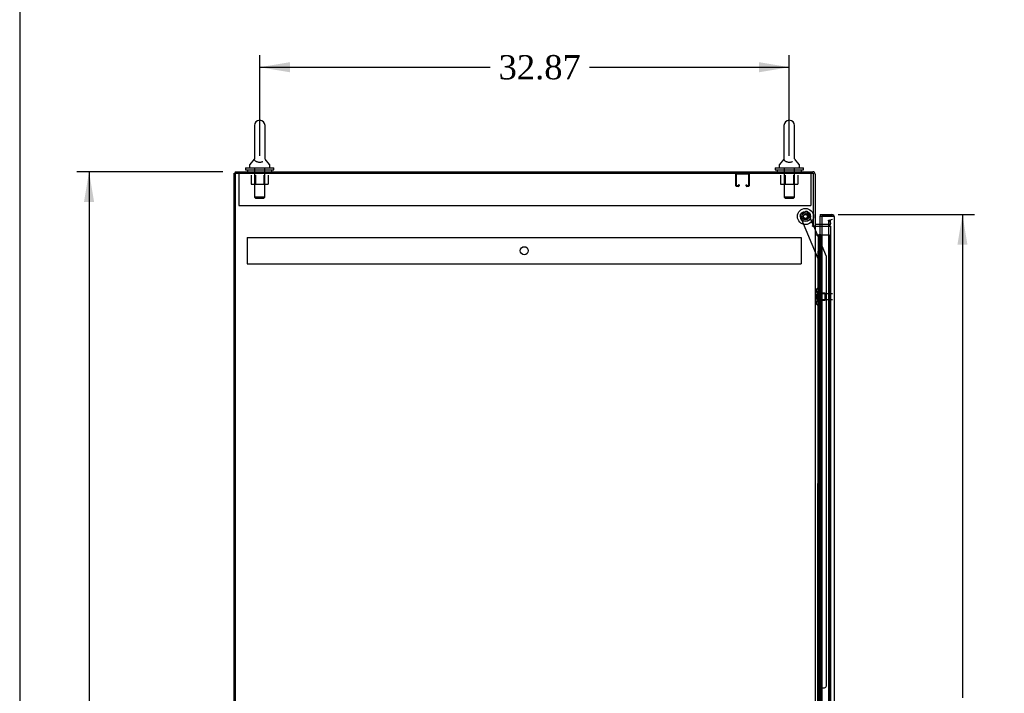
# Model space of a CAD drawing. Header units: inches. Extents: x 1 to 359, y -2 to 239.
# Tile 3 of 10: x 1 to 62, y 115 to 157. Entities that reach past the tile are written whole.
import ezdxf
from ezdxf.enums import TextEntityAlignment as Align
from ezdxf.lldxf.tags import DXFTag

# ---------------------------------------------------------------- set-up
doc = ezdxf.new("R2010")
doc.units = ezdxf.units.IN
doc.header["$MEASUREMENT"] = 0
for name, color, linetype in [('COM53964-5', 7, 'Continuous'), ('COM54746-60', 7, 'Continuous'), ('COM55914', 7, 'Continuous'), ('COM56675-2', 7, 'Continuous'), ('COM56676-2', 7, 'Continuous'), ('COM70220', 7, 'Continuous'), ('COM70839-3', 7, 'Continuous'), ('COM71199-4', 7, 'Continuous'), ('COM71207-8', 7, 'Continuous'), ('COM71212-1', 7, 'Continuous'), ('Default', 7, 'Continuous'), ('NTS18024', 7, 'Continuous'), ('NTS18147', 7, 'Continuous'), ('ROL87452', 7, 'Continuous'), ('RVT17786', 7, 'Continuous'), ('SCS86414', 7, 'Continuous'), ('STD26122', 7, 'Continuous'), ('WAF25376', 7, 'Continuous'), ('WAF25377', 7, 'Continuous'), ('WAM254785', 7, 'Continuous'), ('WAM30038', 7, 'Continuous')]:
    doc.layers.add(name, color=color, linetype=linetype)
doc.styles.add('SEACAD_Times_New_Roman', font='times.ttf')
tags = doc.linetypes.add('HIDDEN2', pattern=[0.1875, 0.125, -0.0625]).pattern_tags.tags
tags[6:7] = [DXFTag(74, 4), DXFTag(75, 0), DXFTag(340, '0'), DXFTag(46, 0.0), DXFTag(50, 0.0), DXFTag(44, 0.0), DXFTag(45, 0.0)]
tags[4:5] = [DXFTag(74, 4), DXFTag(75, 0), DXFTag(340, '0'), DXFTag(46, 0.0), DXFTag(50, 0.0), DXFTag(44, 0.0), DXFTag(45, 0.0)]
doc.dimstyles.new('HAMMOND_(STH_-_300x200)', dxfattribs={"dimtxt": 1.5, "dimasz": 1.875, "dimexe": 0.75, "dimexo": 0.75, "dimgap": 0.375, "dimtad": 0, "dimtih": 1, "dimtoh": 1, "dimzin": 0, "dimdsep": 46, "dimtxsty": 'SEACAD_Times_New_Roman', "dimblk1": '_SE_FILLED', "dimblk2": '_SE_FILLED', "dimsah": 1, "dimcen": 0.75, "dimadec": 0, "dimazin": 0, "dimtfac": 0.8, "dimtofl": 0, "dimtmove": 0, "dimatfit": 3, "dimfxl": 1, "dimtolj": 1, "dimtzin": 0, "dimarcsym": 0})

# ---------------------------------------------------------------- blocks, each defined once
blk = doc.blocks.new('SE4')
at = {"layer": 'COM53964-5', "color": 7, "linetype": 'HIDDEN2'}
for p, q in [((15.448, 143.775), (15.448, 143.637)), ((15.448, 143.775), (49.823, 143.775)), ((15.448, 143.637), (15.448, 142.288)), ((49.823, 143.775), (49.823, 143.637)), ((49.823, 143.637), (49.823, 142.288)), ((15.448, 142.288), (15.448, 142.15)), ((15.448, 142.15), (49.823, 142.15)), ((49.823, 142.288), (49.823, 142.15))]:
    blk.add_line(p, q, dxfattribs=at)
blk.add_circle((32.635, 142.963), 0.25, dxfattribs=at)
at = {"layer": 'COM54746-60', "color": 7, "linetype": 'Continuous'}
for p, q in [((50.683, 143.94), (50.895, 143.94)), ((50.895, 143.94), (51.098, 143.94)), ((50.895, 142.94), (50.895, 143.94)), ((50.918, 143.949), (50.918, 143.975)), ((50.918, 143.975), (50.968, 143.975)), ((50.968, 143.949), (50.918, 143.949)), ((50.931, 143.949), (50.931, 143.94)), ((50.968, 143.975), (50.993, 143.975)), ((50.968, 143.949), (50.993, 143.949)), ((50.993, 143.975), (51.043, 143.975)), ((51.043, 143.949), (50.993, 143.949)), ((51.031, 143.94), (51.031, 143.949)), ((51.043, 143.975), (51.043, 143.949)), ((51.098, 143.94), (51.1, 143.94)), ((51.098, 142.94), (51.098, 143.94)), ((51.098, 142.94), (50.895, 142.94)), ((51.098, 142.94), (50.895, 142.94)), ((50.895, 141.94), (50.895, 142.94)), ((51.098, 141.94), (51.098, 142.94)), ((51.098, 141.94), (50.895, 141.94)), ((51.098, 141.94), (50.895, 141.94)), ((50.895, 140.94), (50.895, 141.94)), ((51.098, 140.94), (51.098, 141.94)), ((51.098, 140.94), (50.895, 140.94)), ((51.098, 140.94), (50.895, 140.94)), ((50.895, 139.94), (50.895, 140.94)), ((51.098, 139.94), (51.098, 140.94)), ((51.098, 139.94), (50.895, 139.94)), ((51.098, 139.94), (50.895, 139.94)), ((50.895, 138.94), (50.895, 139.94)), ((51.098, 138.94), (51.098, 139.94)), ((51.098, 138.94), (50.895, 138.94)), ((51.098, 138.94), (50.895, 138.94)), ((50.895, 137.94), (50.895, 138.94)), ((51.098, 137.94), (51.098, 138.94)), ((51.098, 137.94), (50.895, 137.94)), ((51.098, 137.94), (50.895, 137.94)), ((50.895, 136.94), (50.895, 137.94)), ((51.098, 136.94), (51.098, 137.94)), ((51.098, 136.94), (50.895, 136.94)), ((51.098, 136.94), (50.895, 136.94)), ((50.895, 135.94), (50.895, 136.94)), ((51.098, 135.94), (51.098, 136.94)), ((51.098, 135.94), (50.895, 135.94)), ((51.098, 135.94), (50.895, 135.94)), ((50.895, 134.94), (50.895, 135.94)), ((51.098, 134.94), (51.098, 135.94)), ((51.098, 134.94), (50.895, 134.94)), ((51.098, 134.94), (50.895, 134.94)), ((50.895, 133.94), (50.895, 134.94)), ((51.098, 133.94), (51.098, 134.94)), ((51.098, 133.94), (50.895, 133.94)), ((51.098, 133.94), (50.895, 133.94)), ((50.895, 132.94), (50.895, 133.94)), ((51.098, 132.94), (51.098, 133.94)), ((51.098, 132.94), (50.895, 132.94)), ((51.098, 132.94), (50.895, 132.94)), ((50.895, 131.94), (50.895, 132.94)), ((51.098, 131.94), (51.098, 132.94)), ((51.098, 131.94), (50.895, 131.94)), ((51.098, 131.94), (50.895, 131.94)), ((50.895, 130.94), (50.895, 131.94)), ((51.098, 130.94), (51.098, 131.94)), ((51.098, 130.94), (50.895, 130.94)), ((51.098, 130.94), (50.895, 130.94)), ((50.895, 129.94), (50.895, 130.94)), ((51.098, 129.94), (51.098, 130.94)), ((51.098, 129.94), (50.895, 129.94)), ((51.098, 129.94), (50.895, 129.94)), ((50.895, 128.94), (50.895, 129.94)), ((51.098, 128.94), (51.098, 129.94)), ((51.098, 128.94), (50.895, 128.94)), ((51.098, 128.94), (50.895, 128.94)), ((50.895, 127.94), (50.895, 128.94)), ((51.098, 127.94), (51.098, 128.94)), ((51.098, 127.94), (50.895, 127.94)), ((51.098, 127.94), (50.895, 127.94)), ((50.895, 126.94), (50.895, 127.94)), ((51.098, 126.94), (51.098, 127.94)), ((51.098, 126.94), (50.895, 126.94)), ((51.098, 126.94), (50.895, 126.94)), ((50.895, 125.94), (50.895, 126.94)), ((51.098, 125.94), (51.098, 126.94)), ((51.098, 125.94), (50.895, 125.94)), ((51.098, 125.94), (50.895, 125.94)), ((50.895, 124.94), (50.895, 125.94)), ((51.098, 124.94), (51.098, 125.94)), ((51.098, 124.94), (50.895, 124.94)), ((51.098, 124.94), (50.895, 124.94)), ((50.895, 123.94), (50.895, 124.94)), ((51.098, 123.94), (51.098, 124.94)), ((51.098, 123.94), (50.895, 123.94)), ((51.098, 123.94), (50.895, 123.94)), ((50.895, 122.94), (50.895, 123.94)), ((51.098, 122.94), (51.098, 123.94)), ((51.098, 122.94), (50.895, 122.94)), ((51.098, 122.94), (50.895, 122.94)), ((50.895, 121.94), (50.895, 122.94)), ((51.098, 121.94), (51.098, 122.94)), ((51.098, 121.94), (50.895, 121.94)), ((51.098, 121.94), (50.895, 121.94)), ((50.895, 120.94), (50.895, 121.94)), ((51.098, 120.94), (51.098, 121.94)), ((51.098, 120.94), (50.895, 120.94)), ((51.098, 120.94), (50.895, 120.94)), ((50.895, 119.94), (50.895, 120.94)), ((51.098, 119.94), (51.098, 120.94)), ((51.098, 119.94), (50.895, 119.94)), ((51.098, 119.94), (50.895, 119.94)), ((50.895, 118.94), (50.895, 119.94)), ((51.098, 118.94), (51.098, 119.94)), ((51.098, 118.94), (50.895, 118.94)), ((51.098, 118.94), (50.895, 118.94)), ((50.895, 117.94), (50.895, 118.94)), ((51.098, 117.94), (51.098, 118.94)), ((51.098, 117.94), (50.895, 117.94)), ((51.098, 117.94), (50.895, 117.94)), ((50.895, 116.94), (50.895, 117.94)), ((51.098, 116.94), (51.098, 117.94)), ((51.098, 116.94), (50.895, 116.94)), ((51.098, 116.94), (50.895, 116.94)), ((50.895, 115.94), (50.895, 116.94)), ((51.098, 115.94), (51.098, 116.94)), ((51.098, 115.94), (50.895, 115.94)), ((51.098, 115.94), (50.895, 115.94)), ((50.895, 114.94), (50.895, 115.94)), ((51.098, 114.94), (51.098, 115.94))]:
    blk.add_line(p, q, dxfattribs=at)
at = {"layer": 'COM54746-60', "color": 7, "linetype": 'HIDDEN2'}
for p, q in [((50.931, 143.94), (50.931, 83.94)), ((51.031, 83.94), (51.031, 143.94)), ((51.1, 143.94), (51.586, 143.94)), ((51.586, 83.94), (51.586, 143.94)), ((50.895, 142.94), (50.864, 142.94)), ((50.864, 142.94), (50.864, 141.94)), ((50.895, 141.94), (50.864, 141.94)), ((50.895, 140.94), (50.864, 140.94)), ((50.864, 140.94), (50.864, 139.94)), ((50.895, 139.94), (50.864, 139.94)), ((50.895, 138.94), (50.864, 138.94)), ((50.864, 138.94), (50.864, 137.94)), ((50.895, 137.94), (50.864, 137.94)), ((50.895, 136.94), (50.864, 136.94)), ((50.864, 136.94), (50.864, 135.94)), ((50.895, 135.94), (50.864, 135.94)), ((50.895, 134.94), (50.864, 134.94)), ((50.864, 134.94), (50.864, 133.94)), ((50.895, 133.94), (50.864, 133.94)), ((50.895, 132.94), (50.864, 132.94)), ((50.864, 132.94), (50.864, 131.94)), ((50.895, 131.94), (50.864, 131.94)), ((50.895, 130.94), (50.864, 130.94)), ((50.864, 130.94), (50.864, 129.94)), ((50.895, 129.94), (50.864, 129.94)), ((50.895, 128.94), (50.864, 128.94)), ((50.864, 128.94), (50.864, 127.94)), ((50.895, 127.94), (50.864, 127.94)), ((50.895, 126.94), (50.864, 126.94)), ((50.864, 126.94), (50.864, 125.94)), ((50.895, 125.94), (50.864, 125.94)), ((50.895, 124.94), (50.864, 124.94)), ((50.864, 124.94), (50.864, 123.94)), ((50.895, 123.94), (50.864, 123.94)), ((50.895, 122.94), (50.864, 122.94)), ((50.864, 122.94), (50.864, 121.94)), ((50.895, 121.94), (50.864, 121.94)), ((50.895, 120.94), (50.864, 120.94)), ((50.864, 120.94), (50.864, 119.94)), ((50.895, 119.94), (50.864, 119.94)), ((50.895, 118.94), (50.864, 118.94)), ((50.864, 118.94), (50.864, 117.94)), ((50.895, 117.94), (50.864, 117.94)), ((50.895, 116.94), (50.864, 116.94)), ((50.864, 116.94), (50.864, 115.94)), ((50.895, 115.94), (50.864, 115.94))]:
    blk.add_line(p, q, dxfattribs=at)
at = {"layer": 'COM55914', "color": 7, "linetype": 'HIDDEN2'}
for p, q in [((45.775, 146.996), (45.775, 147.723)), ((45.815, 146.996), (45.815, 147.723)), ((45.818, 147.726), (46.545, 147.726)), ((46.548, 147.723), (46.548, 146.996)), ((46.588, 147.723), (46.588, 146.996)), ((45.92, 146.993), (45.818, 146.993)), ((45.92, 146.953), (45.818, 146.953)), ((45.923, 147.047), (45.923, 146.996)), ((45.963, 147.047), (45.923, 147.047)), ((45.963, 147.047), (45.963, 146.996)), ((46.4, 146.996), (46.4, 147.047)), ((46.4, 147.047), (46.44, 147.047)), ((46.44, 146.996), (46.44, 147.047)), ((46.545, 146.993), (46.443, 146.993)), ((46.545, 146.953), (46.443, 146.953))]:
    blk.add_line(p, q, dxfattribs=at)
for centre, radius, start, end in [((45.818, 147.723), 0.043, 90, 180), ((45.818, 147.723), 0.003, 90, 180), ((46.545, 147.723), 0.043, 0, 90), ((46.545, 147.723), 0.003, 0, 90), ((45.818, 146.996), 0.043, 180, 270), ((45.818, 146.996), 0.003, 180, 270), ((45.92, 146.996), 0.003, 270, 0), ((45.92, 146.996), 0.043, 270, 0), ((46.443, 146.996), 0.043, 180, 270), ((46.443, 146.996), 0.003, 180, 270), ((46.545, 146.996), 0.003, 270, 0), ((46.545, 146.996), 0.043, 270, 0)]:
    blk.add_arc(centre, radius, start, end, dxfattribs=at)
at = {"layer": 'COM56675-2', "color": 7, "linetype": 'Continuous'}
for p, q in [((14.683, 147.861), (50.54, 147.861)), ((14.683, 147.861), (14.683, 147.766)), ((50.683, 147.718), (50.683, 144.516)), ((50.588, 144.516), (50.683, 144.516)), ((51.1, 144.581), (50.731, 144.581))]:
    blk.add_line(p, q, dxfattribs=at)
at = {"layer": 'COM56675-2', "color": 7, "linetype": 'HIDDEN2'}
for p, q in [((51.514, 144.866), (51.608, 144.882)), ((51.555, 144.637), (51.514, 144.866)), ((51.608, 144.882), (51.648, 144.654)), ((51.507, 144.581), (51.1, 144.581)), ((51.554, 144.619), (51.555, 144.637)), ((51.648, 144.654), (51.65, 144.636))]:
    blk.add_line(p, q, dxfattribs=at)
at = {"layer": 'COM56675-2', "color": 7, "linetype": 'Continuous'}
for centre, radius, start, end in [((50.54, 147.718), 0.143, 0, 90), ((50.731, 144.629), 0.143, 232.20512, 270), ((50.731, 144.629), 0.048, 180, 270)]:
    blk.add_arc(centre, radius, start, end, dxfattribs=at)
at = {"layer": 'COM56675-2', "color": 7, "linetype": 'HIDDEN2'}
for centre, radius, start, end in [((50.54, 147.718), 0.048, 0, 90), ((51.507, 144.629), 0.143, 270, 2.78684), ((51.507, 144.629), 0.048, 270, 348.03332)]:
    blk.add_arc(centre, radius, start, end, dxfattribs=at)
at = {"layer": 'COM56676-2', "color": 7, "linetype": 'HIDDEN2'}
for p, q in [((14.93, 147.766), (14.93, 147.581)), ((14.93, 147.581), (14.93, 145.766)), ((50.43, 147.766), (50.43, 147.581)), ((50.43, 147.581), (50.43, 145.766)), ((14.93, 145.766), (50.43, 145.766))]:
    blk.add_line(p, q, dxfattribs=at)
at = {"layer": 'COM70220', "color": 7, "linetype": 'HIDDEN2'}
for p, q in [((51.525, 144.656), (51.525, 144.406)), ((51.525, 144.406), (51.525, 83.474))]:
    blk.add_line(p, q, dxfattribs=at)
blk.add_arc((51.775, 144.656), 0.25, 90, 180, dxfattribs=at)
at = {"layer": 'COM70839-3', "color": 7, "linetype": 'HIDDEN2'}
for p, q in [((50.868, 142.468), (49.769, 145.125)), ((49.836, 145.288), (50.096, 145.395)), ((50.595, 144.516), (50.259, 145.328)), ((51.39, 142.596), (50.608, 144.486)), ((50.855, 114.591), (50.868, 142.468)), ((51.386, 115.965), (51.399, 142.549)), ((50.925, 114.703), (50.925, 115.716)), ((51.05, 115.84), (51.261, 115.84))]:
    blk.add_line(p, q, dxfattribs=at)
at = {"layer": 'COM70839-3', "color": 7, "linetype": 'Continuous'}
blk.add_line((50.608, 144.486), (50.595, 144.516), dxfattribs=at)
at = {"layer": 'COM70839-3', "color": 7, "linetype": 'HIDDEN2'}
blk.add_circle((50.088, 145.088), 0.129, dxfattribs=at)
for centre, start, end in [((49.884, 145.172), 112.48451, 202.48451), ((50.144, 145.28), 22.48451, 112.48451), ((51.274, 142.549), 359.97251, 22.48451), ((51.05, 115.715), 89.97251, 179.97251), ((51.261, 115.965), 269.97251, 359.97251)]:
    blk.add_arc(centre, 0.125, start, end, dxfattribs=at)
at = {"layer": 'COM71199-4', "color": 7, "linetype": 'Continuous'}
for p, q in [((50.995, 145.206), (50.995, 145.111)), ((50.995, 145.206), (51.727, 145.206)), ((50.995, 144.581), (50.995, 145.111)), ((50.995, 145.111), (51.1, 145.111)), ((50.995, 145.111), (51.727, 145.111)), ((51.1, 145.111), (51.1, 82.769)), ((51.727, 145.111), (51.1, 145.111)), ((51.727, 145.111), (51.727, 145.111)), ((51.79, 145.111), (51.727, 145.111)), ((51.727, 145.111), (51.84, 145.111)), ((51.79, 145.111), (51.84, 145.15)), ((51.87, 145.063), (51.87, 82.817)), ((51.87, 145.063), (51.87, 145.063)), ((51.87, 145.063), (51.87, 145.063))]:
    blk.add_line(p, q, dxfattribs=at)
at = {"layer": 'COM71199-4', "color": 7, "linetype": 'HIDDEN2'}
blk.add_line((50.995, 83.081), (50.995, 144.581), dxfattribs=at)
at = {"layer": 'COM71199-4', "color": 7, "linetype": 'Continuous'}
for start, end in [(37.50359, 90), (0.15607, 37.50359), (0, 0.07617)]:
    blk.add_arc((51.727, 145.063), 0.143, start, end, dxfattribs=at)
blk.add_open_spline([(51.84, 145.111), (51.85, 145.103), (51.857, 145.095), (51.865, 145.083), (51.867, 145.079), (51.869, 145.071), (51.87, 145.067), (51.87, 145.063)], degree=3, knots=[0, 0, 0, 0, 0.5, 0.5, 0.75, 0.75, 1, 1, 1, 1], dxfattribs=at)
at = {"layer": 'COM71207-8', "color": 7, "linetype": 'Continuous'}
for p, q in [((14.683, 75.896), (14.683, 147.766)), ((14.683, 147.766), (50.588, 147.766)), ((50.588, 144.516), (50.588, 147.766)), ((50.51, 144.516), (50.588, 144.516)), ((50.54, 144.486), (50.51, 144.486)), ((50.54, 144.486), (50.683, 144.486)), ((50.683, 144.486), (50.683, 83.176)), ((50.731, 144.486), (50.683, 144.486)), ((50.731, 144.486), (51.1, 144.486))]:
    blk.add_line(p, q, dxfattribs=at)
at = {"layer": 'COM71207-8', "color": 7, "linetype": 'HIDDEN2'}
for p, q in [((51.1, 144.486), (51.65, 144.486)), ((51.65, 144.486), (51.65, 83.176))]:
    blk.add_line(p, q, dxfattribs=at)
at = {"layer": 'COM71207-8', "color": 7, "linetype": 'Continuous'}
blk.add_arc((50.51, 144.501), 0.015, 90, 270, dxfattribs=at)
at = {"layer": 'COM71212-1', "color": 7, "linetype": 'Continuous'}
for p, q in [((14.623, 147.766), (14.683, 147.766)), ((14.623, 75.896), (14.623, 147.766))]:
    blk.add_line(p, q, dxfattribs=at)
at = {"layer": 'COM71212-1', "color": 7, "linetype": 'HIDDEN2'}
blk.add_line((14.718, 75.896), (14.718, 147.766), dxfattribs=at)
at = {"layer": 'NTS18024', "color": 7, "linetype": 'HIDDEN2'}
for p, q in [((15.676, 147.641), (15.676, 147.096)), ((15.951, 147.641), (15.951, 147.096)), ((16.477, 147.641), (16.477, 147.096)), ((16.749, 147.641), (16.749, 147.096)), ((48.548, 147.641), (48.548, 147.096)), ((48.823, 147.641), (48.823, 147.096)), ((49.349, 147.641), (49.349, 147.096)), ((49.621, 147.641), (49.621, 147.096)), ((15.676, 147.096), (15.951, 147.096)), ((15.951, 147.096), (16.477, 147.096)), ((16.477, 147.096), (16.749, 147.096)), ((48.548, 147.096), (48.823, 147.096)), ((48.823, 147.096), (49.349, 147.096)), ((49.349, 147.096), (49.621, 147.096))]:
    blk.add_line(p, q, dxfattribs=at)
at = {"layer": 'NTS18147', "color": 7, "linetype": 'HIDDEN2'}
for p, q in [((50.804, 140.606), (50.804, 140.611)), ((50.867, 140.611), (50.804, 140.611)), ((50.804, 140.606), (50.867, 140.606)), ((50.867, 140.606), (50.867, 140.611)), ((50.867, 140.418), (50.867, 140.606)), ((50.742, 140.512), (50.742, 140.457)), ((50.804, 140.418), (50.804, 140.3)), ((50.867, 140.418), (50.804, 140.418)), ((50.804, 140.3), (50.867, 140.3)), ((50.867, 140.3), (50.867, 140.418)), ((51.304, 140.331), (50.867, 140.331)), ((50.867, 139.922), (50.867, 140.3)), ((51.304, 139.891), (51.304, 140.331)), ((50.742, 139.765), (50.742, 139.71)), ((50.804, 139.922), (50.804, 139.804)), ((50.867, 139.922), (50.804, 139.922)), ((50.804, 139.804), (50.867, 139.804)), ((50.804, 139.616), (50.804, 139.611)), ((50.867, 139.616), (50.804, 139.616)), ((50.804, 139.611), (50.867, 139.611)), ((50.867, 139.804), (50.867, 139.922)), ((50.867, 139.891), (51.304, 139.891)), ((50.867, 139.616), (50.867, 139.804)), ((50.867, 139.616), (50.867, 139.611))]:
    blk.add_line(p, q, dxfattribs=at)
blk.add_arc((51.06, 140.111), 0.318, 143.63381, 216.36619, dxfattribs=at)
for centre, start_param, end_param in [((51.06, 140.512), 2.506883, 3.776302), ((51.06, 140.457), 3.141593, 3.776302), ((51.06, 139.71), 2.506883, 3.776302), ((51.06, 139.765), 2.506883, 3.141593)]:
    blk.add_ellipse(centre, major_axis=(0.318, 0), ratio=0.5, start_param=start_param, end_param=end_param, dxfattribs=at)
at = {"layer": 'ROL87452', "color": 7, "linetype": 'HIDDEN2'}
blk.add_circle((50.088, 145.088), 0.5, dxfattribs=at)
at = {"layer": 'RVT17786', "color": 7, "linetype": 'HIDDEN2'}
for radius in [0.217, 0.125]:
    blk.add_circle((50.088, 145.088), radius, dxfattribs=at)
at = {"layer": 'SCS86414', "color": 7, "linetype": 'Continuous'}
for p, q in [((15.883, 150.726), (15.883, 148.655)), ((16.545, 148.655), (16.545, 150.726)), ((48.755, 150.726), (48.755, 148.655)), ((49.417, 148.655), (49.417, 150.726)), ((15.874, 148.645), (15.603, 148.319)), ((16.825, 148.319), (16.554, 148.645)), ((48.746, 148.645), (48.475, 148.319)), ((49.697, 148.319), (49.426, 148.645)), ((15.589, 148.28), (15.589, 148.161)), ((16.839, 148.161), (16.839, 148.28)), ((48.461, 148.28), (48.461, 148.161)), ((49.711, 148.161), (49.711, 148.28))]:
    blk.add_line(p, q, dxfattribs=at)
at = {"layer": 'SCS86414', "color": 7, "linetype": 'HIDDEN2'}
for p, q in [((15.902, 148.101), (15.902, 146.286)), ((16.526, 146.286), (16.526, 148.101)), ((48.774, 148.101), (48.774, 146.286)), ((49.398, 146.286), (49.398, 148.101)), ((16.526, 146.286), (15.902, 146.286)), ((15.902, 146.286), (15.962, 146.226)), ((15.962, 146.226), (16.466, 146.226)), ((16.466, 146.226), (16.526, 146.286)), ((49.398, 146.286), (48.774, 146.286)), ((48.774, 146.286), (48.834, 146.226)), ((48.834, 146.226), (49.338, 146.226)), ((49.338, 146.226), (49.398, 146.286))]:
    blk.add_line(p, q, dxfattribs=at)
at = {"layer": 'SCS86414', "color": 7, "linetype": 'Continuous'}
for centre, radius, start, end in [((16.214, 150.726), 0.331, 0, 180), ((49.086, 150.726), 0.331, 0, 180), ((15.649, 148.28), 0.06, 140.32138, 180), ((15.649, 148.161), 0.06, 180, 270), ((16.779, 148.161), 0.06, 270, 0), ((16.779, 148.28), 0.06, 0, 39.67862), ((48.521, 148.28), 0.06, 140.32138, 180), ((48.521, 148.161), 0.06, 180, 270), ((49.651, 148.161), 0.06, 270, 0), ((49.651, 148.28), 0.06, 0, 39.67862)]:
    blk.add_arc(centre, radius, start, end, dxfattribs=at)
for points in [[(16.42, 148.487), (16.418, 148.486), (16.399, 148.476), (16.345, 148.458), (16.262, 148.444), (16.171, 148.444), (16.087, 148.457), (16.015, 148.481), (15.957, 148.514), (15.916, 148.554), (15.891, 148.597), (15.885, 148.626), (15.884, 148.638)], [(49.292, 148.487), (49.29, 148.486), (49.271, 148.476), (49.217, 148.458), (49.134, 148.444), (49.043, 148.444), (48.959, 148.457), (48.887, 148.481), (48.829, 148.514), (48.788, 148.554), (48.763, 148.597), (48.757, 148.626), (48.756, 148.638)]]:
    blk.add_open_spline(points, degree=3, knots=[0, 0, 0, 0, 0.0091008, 0.0956435, 0.1871729, 0.2744887, 0.3604436, 0.4473493, 0.5386856, 0.6379528, 0.7497293, 0.8624307, 0.8624307, 0.8624307, 0.8624307], dxfattribs=at)
at = {"layer": 'STD26122', "color": 7, "linetype": 'HIDDEN2'}
for p, q in [((50.81, 140.296), (50.775, 140.261)), ((50.775, 139.961), (50.775, 140.261)), ((50.775, 139.961), (50.81, 139.926)), ((50.81, 139.926), (50.81, 140.296)), ((51.775, 140.296), (50.81, 140.296)), ((50.81, 139.926), (51.775, 139.926))]:
    blk.add_line(p, q, dxfattribs=at)
at = {"layer": 'WAF25376', "color": 7, "linetype": 'HIDDEN2'}
for radius in [0.315, 0.14]:
    blk.add_circle((50.088, 145.088), radius, dxfattribs=at)
at = {"layer": 'WAF25377', "color": 7, "linetype": 'Continuous'}
for p, q in [((15.339, 148.101), (17.089, 148.101)), ((15.339, 148.101), (15.339, 147.986)), ((15.339, 147.986), (17.089, 147.986)), ((17.089, 147.986), (17.089, 148.101)), ((48.211, 148.101), (49.961, 148.101)), ((48.211, 148.101), (48.211, 147.986)), ((48.211, 147.986), (49.961, 147.986)), ((49.961, 147.986), (49.961, 148.101))]:
    blk.add_line(p, q, dxfattribs=at)
at = {"layer": 'WAM254785', "color": 7, "linetype": 'Continuous'}
for p, q in [((15.464, 147.986), (15.464, 147.861)), ((16.964, 147.861), (16.964, 147.986)), ((48.336, 147.986), (48.336, 147.861)), ((49.836, 147.861), (49.836, 147.986))]:
    blk.add_line(p, q, dxfattribs=at)
at = {"layer": 'WAM30038', "color": 7, "linetype": 'HIDDEN2'}
for p, q in [((50.992, 140.486), (50.992, 139.736)), ((51.016, 140.486), (50.992, 140.486)), ((51.016, 140.486), (51.016, 139.736)), ((51.031, 140.293), (51.064, 140.272)), ((51.08, 140.285), (51.035, 140.313)), ((51.035, 140.288), (51.08, 140.26)), ((51.08, 140.129), (51.035, 140.129)), ((51.035, 140.094), (51.08, 140.094)), ((51.08, 139.962), (51.035, 139.934)), ((51.064, 139.95), (51.036, 139.932)), ((51.064, 140.272), (51.08, 140.285)), ((51.08, 139.937), (51.064, 139.95)), ((51.08, 140.339), (51.08, 140.285)), ((51.08, 140.26), (51.08, 140.129)), ((51.08, 140.094), (51.08, 139.962)), ((50.992, 139.736), (51.016, 139.736)), ((51.035, 139.909), (51.08, 139.937)), ((51.08, 139.937), (51.08, 139.883))]:
    blk.add_line(p, q, dxfattribs=at)
for centre, radius, start, end in [((51.603, 141.017), 0.854, 226.55474, 228.29011), ((51.034, 140.11), 0.0182, 87.1609, 177.99424), ((51.034, 140.112), 0.0181, 181.77183, 273.07302), ((51.601, 139.208), 0.85, 131.70584, 133.44931)]:
    blk.add_arc(centre, radius, start, end, dxfattribs=at)
for points, knots in [([(51.016, 140.313), (51.016, 140.311), (51.017, 140.309), (51.019, 140.304), (51.021, 140.301), (51.026, 140.295), (51.031, 140.291), (51.035, 140.288)], [0, 0, 0, 0, 0.25, 0.25, 0.5, 0.5, 1, 1, 1, 1]), ([(51.035, 140.313), (51.033, 140.314), (51.031, 140.316), (51.027, 140.317), (51.025, 140.318), (51.022, 140.318), (51.022, 140.318), (51.021, 140.318)], [0, 0, 0, 0, 0.25, 0.25, 0.5, 0.5, 0.5626015, 0.5626015, 0.5626015, 0.5626015]), ([(51.035, 140.379), (51.037, 140.377), (51.039, 140.376), (51.041, 140.374), (51.054, 140.362), (51.067, 140.351), (51.08, 140.339)], [0, 0, 0, 0, 0.141448, 0.141448, 0.141448, 1, 1, 1, 1]), ([(51.035, 139.934), (51.033, 139.932), (51.031, 139.931), (51.027, 139.927), (51.025, 139.925), (51.021, 139.921), (51.019, 139.918), (51.017, 139.914), (51.016, 139.911), (51.016, 139.909)], [0, 0, 0, 0, 0.25, 0.25, 0.5, 0.5, 0.75, 0.75, 1, 1, 1, 1]), ([(51.021, 139.904), (51.022, 139.904), (51.022, 139.904), (51.026, 139.904), (51.031, 139.906), (51.035, 139.909)], [0.4389304, 0.4389304, 0.4389304, 0.4389304, 0.5, 0.5, 1, 1, 1, 1]), ([(51.08, 139.883), (51.067, 139.871), (51.054, 139.86), (51.041, 139.848), (51.039, 139.847), (51.037, 139.845), (51.035, 139.843)], [0, 0, 0, 0, 0.858552, 0.858552, 0.858552, 1, 1, 1, 1])]:
    blk.add_open_spline(points, degree=3, knots=knots, dxfattribs=at)
blk = doc.blocks.new('DMBLK5380')
at = {"layer": 'Default', "linetype": 'Continuous'}
for points in [[(18.089, 154.662), (16.214, 154.349), (18.089, 154.037)], [(47.211, 154.662), (47.211, 154.037), (49.086, 154.349)]]:
    blk.add_hatch(color=7, dxfattribs=at).paths.add_polyline_path(points)
at = {"layer": 'Default', "color": 7, "linetype": 'Continuous'}
for p, q in [((16.214, 148.851), (16.214, 155.099)), ((49.086, 148.851), (49.086, 155.099)), ((16.214, 154.349), (30.52, 154.349)), ((36.688, 154.349), (49.086, 154.349))]:
    blk.add_line(p, q, dxfattribs=at)
at = {"layer": 'Default', "color": 7, "linetype": 'Continuous', "style": 'SEACAD_Times_New_Roman'}
blk.add_text('32.87', height=1.5, dxfattribs=at).set_placement((31.045, 155.099), align=Align.TOP_LEFT)
blk = doc.blocks.new('_SE_FILLED')
at = {"color": 0}
blk.add_line((0, 0), (-1, 0), dxfattribs=at)
blk.add_solid([(0, 0), (-1, -0.1665), (-1, 0.1665), (0, 0)], dxfattribs=at)
blk = doc.blocks.new('DMBLK5387')
at = {"layer": 'Default', "linetype": 'Continuous'}
for points in [[(60.143, 143.331), (59.83, 145.206), (59.518, 143.331)], [(60.143, 84.549), (59.518, 84.549), (59.83, 82.674)]]:
    blk.add_hatch(color=7, dxfattribs=at).paths.add_polyline_path(points)
at = {"layer": 'Default', "color": 7, "linetype": 'Continuous'}
for p, q in [((52.111, 145.206), (60.58, 145.206)), ((59.83, 145.206), (59.83, 115.215)), ((59.83, 110.94), (59.83, 82.674)), ((52.111, 82.674), (60.58, 82.674))]:
    blk.add_line(p, q, dxfattribs=at)
at = {"layer": 'Default', "color": 7, "linetype": 'Continuous', "style": 'SEACAD_Times_New_Roman'}
for s, p in [('62.53', (57.271, 114.69)), ('DOOR', (56.685, 112.44))]:
    blk.add_text(s, height=1.5, dxfattribs=at).set_placement(p, align=Align.TOP_LEFT)
blk = doc.blocks.new('DMBLK5391')
at = {"layer": 'Default', "linetype": 'Continuous'}
for points in [[(5.312, 145.986), (5.937, 145.986), (5.625, 147.861)], [(5.312, 77.676), (5.625, 75.801), (5.937, 77.676)]]:
    blk.add_hatch(color=7, dxfattribs=at).paths.add_polyline_path(points)
at = {"layer": 'Default', "color": 7, "linetype": 'Continuous'}
for p, q in [((13.933, 147.861), (4.875, 147.861)), ((5.625, 147.861), (5.625, 113.106)), ((5.625, 111.081), (5.625, 75.801)), ((13.933, 75.801), (4.875, 75.801))]:
    blk.add_line(p, q, dxfattribs=at)
at = {"layer": 'Default', "color": 7, "linetype": 'Continuous', "style": 'SEACAD_Times_New_Roman'}
blk.add_text('72.06', height=1.5, dxfattribs=at).set_placement((3.065, 112.581), align=Align.TOP_LEFT)
blk = doc.blocks.new('BORDER')
at = {"layer": 'Default', "color": 7, "linetype": 'Continuous'}
blk.add_line((-41.86, 27.86), (-41.86, 0), dxfattribs=at)

msp = doc.modelspace()

# ---------------------------------------------------------------- block references
at = {"layer": 'Default', "color": 7, "xscale": 8.55, "yscale": 8.55, "zscale": 8.55}
msp.add_blockref('BORDER', (359.223, 0.67), dxfattribs=at)
at = {"layer": 'Default'}
msp.add_blockref('SE4', (0, 0), dxfattribs=at)

# ---------------------------------------------------------------- dimensions: what is measured, and where the dimension line sits
at = {"layer": 'Default', "color": 7, "linetype": 'Continuous'}
for base, p1, p2, angle, text, picture, middle in [((16.214, 154.349), (16.214, 148.101), (49.086, 148.101), 0, '\\A1;<>', 'DMBLK5380', (33.604, 154.349)), ((5.625, 147.861), (14.683, 147.861), (14.683, 75.801), 270, '\\A1;<>', 'DMBLK5391', (5.625, 111.831)), ((59.83, 145.206), (51.361, 145.206), (51.361, 82.674), 270, '\\A1;<>\\PDOOR', 'DMBLK5387', (59.83, 113.94))]:
    dim = msp.add_linear_dim(base=base, p1=p1, p2=p2, angle=angle, text=text, dimstyle='HAMMOND_(STH_-_300x200)', dxfattribs=at)
    dim.commit()
    dim.dimension.update_dxf_attribs({"geometry": picture, "text_midpoint": middle, "dimtype": 161})

doc.saveas('drawing.dxf')
